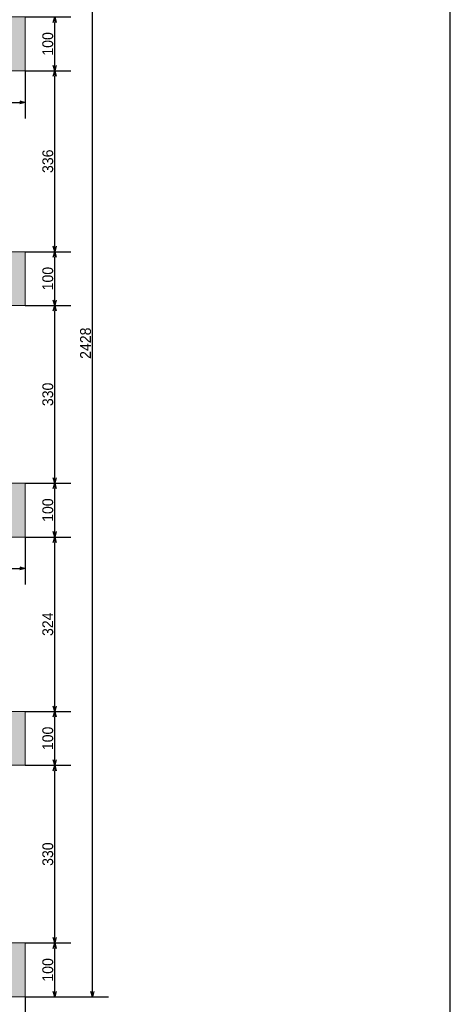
# Model space of a CAD drawing. Header units: millimetres. Extents: x -24 to 384, y -54 to 92.
# Tile 30 of 75: x 116.41 to 124.4, y 59.26 to 77.55. Entities that reach past the tile are written whole.
import ezdxf

# ---------------------------------------------------------------- set-up
doc = ezdxf.new("R2010")
doc.units = ezdxf.units.MM
doc.layers.add('BL_CONTORNO', color=6, linetype='Continuous', lineweight=9)
doc.styles.add('GULIM', font='Gulim.ttf')
doc.dimstyles.new('GULIM-100', dxfattribs={"dimtxt": 0.2, "dimasz": 0.1, "dimexe": 0.3, "dimexo": 0, "dimgap": 0.025, "dimtad": 1, "dimdec": 1, "dimlfac": 100, "dimzin": 12, "dimdsep": 46, "dimtxsty": 'GULIM', "dimblk": 'OPEN30', "dimcen": 0, "dimclrd": 152, "dimclre": 152, "dimclrt": 152, "dimaunit": 1, "dimadec": 0, "dimazin": 0, "dimtfac": 1.875, "dimtdec": 1, "dimtmove": 2, "dimatfit": 3, "dimldrblk": 'OPEN30', "dimfxl": 0, "dimtolj": 1, "dimtzin": 12, "dimlwd": -1, "dimarcsym": 0})

# ---------------------------------------------------------------- blocks, each defined once
blk = doc.blocks.new('_Open30')
at = {"color": 0, "linetype": 'ByBlock', "lineweight": -2}
for p, q in [((-1, 0.27), (0, 0)), ((0, 0), (-1, -0.27)), ((0, 0), (-1, 0))]:
    blk.add_line(p, q, dxfattribs=at)
blk = doc.blocks.new('*D78')
at = {"color": 152, "lineweight": -2, "transparency": 16777216}
for p, q in [((116.512, 60.402), (117.361, 60.402)), ((116.512, 59.402), (117.361, 59.402))]:
    blk.add_line(p, q, dxfattribs=at)
at = {"color": 152, "transparency": 16777216}
blk.add_line((117.061, 59.502), (117.061, 60.302), dxfattribs=at)
at = {"layer": 'Defpoints', "color": 0, "transparency": 16777216}
for p in [(116.512, 60.402), (117.061, 60.402), (116.512, 59.402)]:
    blk.add_point(p, dxfattribs=at)
at = {"color": 152, "transparency": 16777216, "xscale": 0.1, "yscale": 0.1, "zscale": 0.1}
for p, rotation in [((117.061, 60.402), 90), ((117.061, 59.402), 270)]:
    blk.add_blockref('_Open30', p, dxfattribs=dict(at, rotation=rotation))
at = {"color": 152, "transparency": 16777216, "insert": (116.933, 59.902), "char_height": 0.2, "attachment_point": 5, "rotation": 90, "style": 'GULIM'}
blk.add_mtext('\\A1;100', dxfattribs=at)
blk = doc.blocks.new('*D79')
at = {"color": 152, "lineweight": -2, "transparency": 16777216}
for p, q in [((116.512, 63.702), (117.361, 63.702)), ((116.512, 60.402), (117.361, 60.402))]:
    blk.add_line(p, q, dxfattribs=at)
at = {"color": 152, "transparency": 16777216}
blk.add_line((117.061, 60.502), (117.061, 63.602), dxfattribs=at)
at = {"layer": 'Defpoints', "color": 0, "transparency": 16777216}
for p in [(116.512, 63.702), (117.061, 63.702), (116.512, 60.402)]:
    blk.add_point(p, dxfattribs=at)
at = {"color": 152, "transparency": 16777216, "xscale": 0.1, "yscale": 0.1, "zscale": 0.1}
for p, rotation in [((117.061, 63.702), 90), ((117.061, 60.402), 270)]:
    blk.add_blockref('_Open30', p, dxfattribs=dict(at, rotation=rotation))
at = {"color": 152, "transparency": 16777216, "insert": (116.934, 62.052), "char_height": 0.2, "attachment_point": 5, "rotation": 90, "style": 'GULIM'}
blk.add_mtext('\\A1;330', dxfattribs=at)
blk = doc.blocks.new('*D80')
at = {"color": 152, "lineweight": -2, "transparency": 16777216}
for p, q in [((116.512, 64.702), (117.361, 64.702)), ((116.512, 63.702), (117.361, 63.702))]:
    blk.add_line(p, q, dxfattribs=at)
at = {"color": 152, "transparency": 16777216}
blk.add_line((117.061, 63.802), (117.061, 64.602), dxfattribs=at)
at = {"layer": 'Defpoints', "color": 0, "transparency": 16777216}
for p in [(116.512, 64.702), (117.061, 64.702), (116.512, 63.702)]:
    blk.add_point(p, dxfattribs=at)
at = {"color": 152, "transparency": 16777216, "xscale": 0.1, "yscale": 0.1, "zscale": 0.1}
for p, rotation in [((117.061, 64.702), 90), ((117.061, 63.702), 270)]:
    blk.add_blockref('_Open30', p, dxfattribs=dict(at, rotation=rotation))
at = {"color": 152, "transparency": 16777216, "insert": (116.933, 64.202), "char_height": 0.2, "attachment_point": 5, "rotation": 90, "style": 'GULIM'}
blk.add_mtext('\\A1;100', dxfattribs=at)
blk = doc.blocks.new('*D81')
at = {"color": 152, "lineweight": -2, "transparency": 16777216}
for p, q in [((116.512, 67.942), (117.361, 67.942)), ((116.512, 64.702), (117.361, 64.702))]:
    blk.add_line(p, q, dxfattribs=at)
at = {"color": 152, "transparency": 16777216}
blk.add_line((117.061, 64.802), (117.061, 67.842), dxfattribs=at)
at = {"layer": 'Defpoints', "color": 0, "transparency": 16777216}
for p in [(116.512, 67.942), (117.061, 67.942), (116.512, 64.702)]:
    blk.add_point(p, dxfattribs=at)
at = {"color": 152, "transparency": 16777216, "xscale": 0.1, "yscale": 0.1, "zscale": 0.1}
for p, rotation in [((117.061, 67.942), 90), ((117.061, 64.702), 270)]:
    blk.add_blockref('_Open30', p, dxfattribs=dict(at, rotation=rotation))
at = {"color": 152, "transparency": 16777216, "insert": (116.934, 66.322), "char_height": 0.2, "attachment_point": 5, "rotation": 90, "style": 'GULIM'}
blk.add_mtext('\\A1;324', dxfattribs=at)
blk = doc.blocks.new('*D82')
at = {"color": 152, "lineweight": -2, "transparency": 16777216}
for p, q in [((116.512, 68.942), (117.361, 68.942)), ((116.512, 67.942), (117.361, 67.942))]:
    blk.add_line(p, q, dxfattribs=at)
at = {"color": 152, "transparency": 16777216}
blk.add_line((117.061, 68.042), (117.061, 68.842), dxfattribs=at)
at = {"layer": 'Defpoints', "color": 0, "transparency": 16777216}
for p in [(116.512, 68.942), (117.061, 68.942), (116.512, 67.942)]:
    blk.add_point(p, dxfattribs=at)
at = {"color": 152, "transparency": 16777216, "xscale": 0.1, "yscale": 0.1, "zscale": 0.1}
for p, rotation in [((117.061, 68.942), 90), ((117.061, 67.942), 270)]:
    blk.add_blockref('_Open30', p, dxfattribs=dict(at, rotation=rotation))
at = {"color": 152, "transparency": 16777216, "insert": (116.933, 68.442), "char_height": 0.2, "attachment_point": 5, "rotation": 90, "style": 'GULIM'}
blk.add_mtext('\\A1;100', dxfattribs=at)
blk = doc.blocks.new('*D83')
at = {"color": 152, "lineweight": -2, "transparency": 16777216}
for p, q in [((116.512, 72.242), (117.361, 72.242)), ((116.512, 68.942), (117.361, 68.942))]:
    blk.add_line(p, q, dxfattribs=at)
at = {"color": 152, "transparency": 16777216}
blk.add_line((117.061, 69.042), (117.061, 72.142), dxfattribs=at)
at = {"layer": 'Defpoints', "color": 0, "transparency": 16777216}
for p in [(116.512, 72.242), (117.061, 72.242), (116.512, 68.942)]:
    blk.add_point(p, dxfattribs=at)
at = {"color": 152, "transparency": 16777216, "xscale": 0.1, "yscale": 0.1, "zscale": 0.1}
for p, rotation in [((117.061, 72.242), 90), ((117.061, 68.942), 270)]:
    blk.add_blockref('_Open30', p, dxfattribs=dict(at, rotation=rotation))
at = {"color": 152, "transparency": 16777216, "insert": (116.934, 70.592), "char_height": 0.2, "attachment_point": 5, "rotation": 90, "style": 'GULIM'}
blk.add_mtext('\\A1;330', dxfattribs=at)
blk = doc.blocks.new('*D84')
at = {"color": 152, "lineweight": -2, "transparency": 16777216}
for p, q in [((116.512, 73.242), (117.361, 73.242)), ((116.512, 72.242), (117.361, 72.242))]:
    blk.add_line(p, q, dxfattribs=at)
at = {"color": 152, "transparency": 16777216}
blk.add_line((117.061, 72.342), (117.061, 73.142), dxfattribs=at)
at = {"layer": 'Defpoints', "color": 0, "transparency": 16777216}
for p in [(116.512, 73.242), (117.061, 73.242), (116.512, 72.242)]:
    blk.add_point(p, dxfattribs=at)
at = {"color": 152, "transparency": 16777216, "xscale": 0.1, "yscale": 0.1, "zscale": 0.1}
for p, rotation in [((117.061, 73.242), 90), ((117.061, 72.242), 270)]:
    blk.add_blockref('_Open30', p, dxfattribs=dict(at, rotation=rotation))
at = {"color": 152, "transparency": 16777216, "insert": (116.933, 72.742), "char_height": 0.2, "attachment_point": 5, "rotation": 90, "style": 'GULIM'}
blk.add_mtext('\\A1;100', dxfattribs=at)
blk = doc.blocks.new('*D85')
at = {"color": 152, "lineweight": -2, "transparency": 16777216}
for p, q in [((116.512, 76.602), (117.361, 76.602)), ((116.512, 73.242), (117.361, 73.242))]:
    blk.add_line(p, q, dxfattribs=at)
at = {"color": 152, "transparency": 16777216}
blk.add_line((117.061, 73.342), (117.061, 76.502), dxfattribs=at)
at = {"layer": 'Defpoints', "color": 0, "transparency": 16777216}
for p in [(116.512, 76.602), (117.061, 76.602), (116.512, 73.242)]:
    blk.add_point(p, dxfattribs=at)
at = {"color": 152, "transparency": 16777216, "xscale": 0.1, "yscale": 0.1, "zscale": 0.1}
for p, rotation in [((117.061, 76.602), 90), ((117.061, 73.242), 270)]:
    blk.add_blockref('_Open30', p, dxfattribs=dict(at, rotation=rotation))
at = {"color": 152, "transparency": 16777216, "insert": (116.934, 74.922), "char_height": 0.2, "attachment_point": 5, "rotation": 90, "style": 'GULIM'}
blk.add_mtext('\\A1;336', dxfattribs=at)
blk = doc.blocks.new('*D86')
at = {"color": 152, "lineweight": -2, "transparency": 16777216}
for p, q in [((116.512, 77.602), (117.361, 77.602)), ((116.512, 76.602), (117.361, 76.602))]:
    blk.add_line(p, q, dxfattribs=at)
at = {"color": 152, "transparency": 16777216}
blk.add_line((117.061, 76.702), (117.061, 77.502), dxfattribs=at)
at = {"layer": 'Defpoints', "color": 0, "transparency": 16777216}
for p in [(116.512, 77.602), (117.061, 77.602), (116.512, 76.602)]:
    blk.add_point(p, dxfattribs=at)
at = {"color": 152, "transparency": 16777216, "xscale": 0.1, "yscale": 0.1, "zscale": 0.1}
for p, rotation in [((117.061, 77.602), 90), ((117.061, 76.602), 270)]:
    blk.add_blockref('_Open30', p, dxfattribs=dict(at, rotation=rotation))
at = {"color": 152, "transparency": 16777216, "insert": (116.933, 77.102), "char_height": 0.2, "attachment_point": 5, "rotation": 90, "style": 'GULIM'}
blk.add_mtext('\\A1;100', dxfattribs=at)
blk = doc.blocks.new('*D91')
at = {"color": 152, "lineweight": -2, "transparency": 16777216}
for p, q in [((116.512, 83.682), (118.061, 83.682)), ((116.512, 59.402), (118.061, 59.402))]:
    blk.add_line(p, q, dxfattribs=at)
at = {"color": 152, "transparency": 16777216}
blk.add_line((117.761, 59.502), (117.761, 83.582), dxfattribs=at)
at = {"layer": 'Defpoints', "color": 0, "transparency": 16777216}
for p in [(116.512, 83.682), (117.761, 83.682), (116.512, 59.402)]:
    blk.add_point(p, dxfattribs=at)
at = {"color": 152, "transparency": 16777216, "xscale": 0.1, "yscale": 0.1, "zscale": 0.1}
for p, rotation in [((117.761, 83.682), 90), ((117.761, 59.402), 270)]:
    blk.add_blockref('_Open30', p, dxfattribs=dict(at, rotation=rotation))
at = {"color": 152, "transparency": 16777216, "insert": (117.634, 71.542), "char_height": 0.2, "attachment_point": 5, "rotation": 90, "style": 'GULIM'}
blk.add_mtext('\\A1;2428', dxfattribs=at)
blk = doc.blocks.new('*D98')
at = {"color": 152, "lineweight": -2, "transparency": 16777216}
for p, q in [((115.512, 59.402), (115.512, 58.544)), ((116.512, 59.402), (116.512, 58.544))]:
    blk.add_line(p, q, dxfattribs=at)
at = {"color": 152, "transparency": 16777216}
blk.add_line((115.612, 58.844), (116.412, 58.844), dxfattribs=at)
at = {"layer": 'Defpoints', "color": 0, "transparency": 16777216}
for p in [(115.512, 59.402), (116.512, 59.402), (116.512, 58.844)]:
    blk.add_point(p, dxfattribs=at)
at = {"color": 152, "transparency": 16777216, "xscale": 0.1, "yscale": 0.1, "zscale": 0.1, "rotation": 180}
blk.add_blockref('_Open30', (115.512, 58.844), dxfattribs=at)
at = {"color": 152, "transparency": 16777216, "xscale": 0.1, "yscale": 0.1, "zscale": 0.1}
blk.add_blockref('_Open30', (116.512, 58.844), dxfattribs=at)
at = {"color": 152, "transparency": 16777216, "insert": (116.012, 58.972), "char_height": 0.2, "attachment_point": 5, "style": 'GULIM'}
blk.add_mtext('\\A1;100', dxfattribs=at)
blk = doc.blocks.new('*D99')
at = {"color": 152, "lineweight": -2, "transparency": 16777216}
for p, q in [((106.912, 59.402), (106.912, 57.844)), ((116.512, 59.402), (116.512, 57.844))]:
    blk.add_line(p, q, dxfattribs=at)
at = {"color": 152, "transparency": 16777216}
blk.add_line((107.012, 58.144), (116.412, 58.144), dxfattribs=at)
at = {"layer": 'Defpoints', "color": 0, "transparency": 16777216}
for p in [(106.912, 59.402), (116.512, 59.402), (116.512, 58.144)]:
    blk.add_point(p, dxfattribs=at)
at = {"color": 152, "transparency": 16777216, "xscale": 0.1, "yscale": 0.1, "zscale": 0.1, "rotation": 180}
blk.add_blockref('_Open30', (106.912, 58.144), dxfattribs=at)
at = {"color": 152, "transparency": 16777216, "xscale": 0.1, "yscale": 0.1, "zscale": 0.1}
blk.add_blockref('_Open30', (116.512, 58.144), dxfattribs=at)
at = {"color": 152, "transparency": 16777216, "insert": (111.712, 58.272), "char_height": 0.2, "attachment_point": 5, "style": 'GULIM'}
blk.add_mtext('\\A1;960', dxfattribs=at)
blk = doc.blocks.new('*D143')
at = {"color": 152, "lineweight": -2, "transparency": 16777216}
for p, q in [((115.512, 67.942), (115.512, 67.059)), ((116.512, 67.942), (116.512, 67.059))]:
    blk.add_line(p, q, dxfattribs=at)
at = {"color": 152, "transparency": 16777216}
blk.add_line((115.612, 67.359), (116.412, 67.359), dxfattribs=at)
at = {"layer": 'Defpoints', "color": 0, "transparency": 16777216}
for p in [(115.512, 67.942), (116.512, 67.942), (116.512, 67.359)]:
    blk.add_point(p, dxfattribs=at)
at = {"color": 152, "transparency": 16777216, "xscale": 0.1, "yscale": 0.1, "zscale": 0.1, "rotation": 180}
blk.add_blockref('_Open30', (115.512, 67.359), dxfattribs=at)
at = {"color": 152, "transparency": 16777216, "xscale": 0.1, "yscale": 0.1, "zscale": 0.1}
blk.add_blockref('_Open30', (116.512, 67.359), dxfattribs=at)
at = {"color": 152, "transparency": 16777216, "insert": (116.012, 67.487), "char_height": 0.2, "attachment_point": 5, "style": 'GULIM'}
blk.add_mtext('\\A1;100', dxfattribs=at)
blk = doc.blocks.new('*D40')
at = {"color": 152, "lineweight": -2, "transparency": 16777216}
for p, q in [((115.512, 76.602), (115.512, 75.716)), ((116.512, 76.602), (116.512, 75.716))]:
    blk.add_line(p, q, dxfattribs=at)
at = {"color": 152, "transparency": 16777216}
blk.add_line((115.612, 76.016), (116.412, 76.016), dxfattribs=at)
at = {"layer": 'Defpoints', "color": 0, "transparency": 16777216}
for p in [(115.512, 76.602), (116.512, 76.602), (116.512, 76.016)]:
    blk.add_point(p, dxfattribs=at)
at = {"color": 152, "transparency": 16777216, "xscale": 0.1, "yscale": 0.1, "zscale": 0.1, "rotation": 180}
blk.add_blockref('_Open30', (115.512, 76.016), dxfattribs=at)
at = {"color": 152, "transparency": 16777216, "xscale": 0.1, "yscale": 0.1, "zscale": 0.1}
blk.add_blockref('_Open30', (116.512, 76.016), dxfattribs=at)
at = {"color": 152, "transparency": 16777216, "insert": (116.012, 76.144), "char_height": 0.2, "attachment_point": 5, "style": 'GULIM'}
blk.add_mtext('\\A1;100', dxfattribs=at)

msp = doc.modelspace()

# ---------------------------------------------------------------- hatches: boundary and pattern name
h = msp.add_hatch(color=11)
h.dxf.hatch_style = 1
h.paths.add_polyline_path([(72.3122, 83.6816), (72.3122, 82.6816), (73.3122, 82.6816), (73.3122, 83.6816)])
h.paths.add_polyline_path([(72.3122, 80.6416), (72.3122, 79.6416), (73.3122, 79.6416), (73.3122, 80.6416)])
h.paths.add_polyline_path([(72.3122, 77.6016), (72.3122, 76.6016), (73.3122, 76.6016), (73.3122, 77.6016)])
h.paths.add_polyline_path([(76.6122, 77.5416), (76.6122, 76.5416), (77.6122, 76.5416), (77.6122, 77.5416)])
h.paths.add_polyline_path([(72.3722, 75.1416), (72.3722, 74.1416), (73.3722, 74.1416), (73.3722, 75.1416)])
h.paths.add_polyline_path([(76.6122, 75.1416), (76.6122, 74.1416), (77.6122, 74.1416), (77.6122, 75.1416)])
h.paths.add_polyline_path([(80.9122, 75.1416), (80.9122, 74.1416), (81.9122, 74.1416), (81.9122, 75.1416)])
h.paths.add_polyline_path([(80.9122, 77.6016), (80.9122, 76.6016), (81.9122, 76.6016), (81.9122, 77.6016)])
h.paths.add_polyline_path([(85.2122, 77.5416), (85.2122, 76.5416), (86.2122, 76.5416), (86.2122, 77.5416)])
h.paths.add_polyline_path([(85.2122, 75.1416), (85.2122, 74.1416), (86.2122, 74.1416), (86.2122, 75.1416)])
h.paths.add_polyline_path([(89.5122, 75.1416), (89.5122, 74.1416), (90.5122, 74.1416), (90.5122, 75.1416)])
h.paths.add_polyline_path([(89.5122, 77.6016), (89.5122, 76.6016), (90.5122, 76.6016), (90.5122, 77.6016)])
h.paths.add_polyline_path([(80.9122, 80.6416), (80.9122, 79.6416), (81.9122, 79.6416), (81.9122, 80.6416)])
h.paths.add_polyline_path([(76.6122, 83.7416), (76.6122, 82.7416), (77.6122, 82.7416), (77.6122, 83.7416)])
h.paths.add_polyline_path([(80.9122, 83.6816), (80.9122, 82.6816), (81.9122, 82.6816), (81.9122, 83.6816)])
h.paths.add_polyline_path([(85.2122, 83.7416), (85.2122, 82.7416), (86.2122, 82.7416), (86.2122, 83.7416)])
h.paths.add_polyline_path([(89.5122, 83.6816), (89.5122, 82.6816), (90.5122, 82.6816), (90.5122, 83.6816)])
h.paths.add_polyline_path([(89.5122, 80.6416), (89.5122, 79.6416), (90.5122, 79.6416), (90.5122, 80.6416)])
h.paths.add_polyline_path([(92.0622, 80.4316), (92.0622, 79.4316), (93.0622, 79.4316), (93.0622, 80.4316)])
h.paths.add_polyline_path([(93.8122, 80.6416), (93.8122, 79.6416), (94.8122, 79.6416), (94.8122, 80.6416)])
h.paths.add_polyline_path([(93.8122, 83.7416), (93.8122, 82.7416), (94.8122, 82.7416), (94.8122, 83.7416)])
h.paths.add_polyline_path([(95.5622, 80.4316), (95.5622, 79.4316), (96.5622, 79.4316), (96.5622, 80.4316)])
h.paths.add_polyline_path([(93.8122, 77.5416), (93.8122, 76.5416), (94.8122, 76.5416), (94.8122, 77.5416)])
h.paths.add_polyline_path([(98.1122, 77.6016), (98.1122, 76.6016), (99.1122, 76.6016), (99.1122, 77.6016)])
h.paths.add_polyline_path([(98.1122, 80.6416), (98.1122, 79.6416), (99.1122, 79.6416), (99.1122, 80.6416)])
h.paths.add_polyline_path([(98.1122, 83.6816), (98.1122, 82.6816), (99.1122, 82.6816), (99.1122, 83.6816)])
h.paths.add_polyline_path([(102.4122, 83.7416), (102.4122, 82.7416), (103.4122, 82.7416), (103.4122, 83.7416)])
h.paths.add_polyline_path([(102.4122, 77.5416), (102.4122, 76.5416), (103.4122, 76.5416), (103.4122, 77.5416)])
h.paths.add_polyline_path([(102.4122, 75.1416), (102.4122, 74.1416), (103.4122, 74.1416), (103.4122, 75.1416)])
h.paths.add_polyline_path([(93.8122, 75.1416), (93.8122, 74.1416), (94.8122, 74.1416), (94.8122, 75.1416)])
h.paths.add_polyline_path([(98.1122, 75.1416), (98.1122, 74.1416), (99.1122, 74.1416), (99.1122, 75.1416)])
h.paths.add_polyline_path([(106.4872, 82.7316), (108.1372, 82.7316), (108.1372, 83.6316), (106.4872, 83.6316)])
h.paths.add_polyline_path([(106.4872, 79.6916), (108.1372, 79.6916), (108.1372, 80.5916), (106.4872, 80.5916)])
h.paths.add_polyline_path([(111.2122, 83.7416), (111.2122, 82.7416), (112.2122, 82.7416), (112.2122, 83.7416)])
h.paths.add_polyline_path([(115.5122, 83.6816), (115.5122, 82.6816), (116.5122, 82.6816), (116.5122, 83.6816)])
h.paths.add_polyline_path([(115.5122, 80.6416), (115.5122, 79.6416), (116.5122, 79.6416), (116.5122, 80.6416)])
h.paths.add_polyline_path([(115.5122, 77.6016), (115.5122, 76.6016), (116.5122, 76.6016), (116.5122, 77.6016)])
h.paths.add_polyline_path([(112.4122, 77.5416), (112.4122, 76.5416), (113.4122, 76.5416), (113.4122, 77.5416)])
h.paths.add_polyline_path([(109.3722, 77.5416), (109.3722, 76.5416), (110.3722, 76.5416), (110.3722, 77.5416)])
h.paths.add_polyline_path([(106.4872, 76.6516), (108.1372, 76.6516), (108.1372, 77.5516), (106.4872, 77.5516)])
h.paths.add_polyline_path([(106.6522, 75.1416), (106.6522, 74.1416), (107.6522, 74.1416), (107.6522, 75.1416)])
h.paths.add_polyline_path([(106.9122, 73.2416), (106.9122, 72.2416), (107.9122, 72.2416), (107.9122, 73.2416)])
h.paths.add_polyline_path([(109.3122, 73.2416), (109.3122, 72.2416), (110.3122, 72.2416), (110.3122, 73.2416)])
h.paths.add_polyline_path([(115.5122, 73.2416), (115.5122, 72.2416), (116.5122, 72.2416), (116.5122, 73.2416)])
h.paths.add_polyline_path([(115.5122, 68.9416), (115.5122, 67.9416), (116.5122, 67.9416), (116.5122, 68.9416)])
h.paths.add_polyline_path([(112.4122, 68.9416), (112.4122, 67.9416), (113.4122, 67.9416), (113.4122, 68.9416)])
h.paths.add_polyline_path([(109.3722, 68.9416), (109.3722, 67.9416), (110.3722, 67.9416), (110.3722, 68.9416)])
h.paths.add_polyline_path([(106.9122, 68.9416), (106.9122, 67.9416), (107.9122, 67.9416), (107.9122, 68.9416)])
h.paths.add_polyline_path([(106.9122, 64.7016), (106.9122, 63.7016), (107.9122, 63.7016), (107.9122, 64.7016)])
h.paths.add_polyline_path([(109.3122, 64.7016), (109.3122, 63.7016), (110.3122, 63.7016), (110.3122, 64.7016)])
h.paths.add_polyline_path([(115.5122, 64.7016), (115.5122, 63.7016), (116.5122, 63.7016), (116.5122, 64.7016)])
h.paths.add_polyline_path([(115.5122, 60.4016), (115.5122, 59.4016), (116.5122, 59.4016), (116.5122, 60.4016)])
h.paths.add_polyline_path([(112.4122, 60.3416), (112.4122, 59.3416), (113.4122, 59.3416), (113.4122, 60.3416)])
h.paths.add_polyline_path([(109.3722, 60.3416), (109.3722, 59.3416), (110.3722, 59.3416), (110.3722, 60.3416)])
h.paths.add_polyline_path([(106.9122, 60.4016), (106.9122, 59.4016), (107.9122, 59.4016), (107.9122, 60.4016)])

# ---------------------------------------------------------------- linework, layer by layer
msp.add_lwpolyline([(65, 50), (124.4, 50), (124.4, 92), (65, 92)], close=True)
at = {"layer": 'BL_CONTORNO', "color": 2}
for points in [[(115.5122, 77.6016), (115.5122, 76.6016), (116.5122, 76.6016), (116.5122, 77.6016)], [(115.5122, 73.2416), (115.5122, 72.2416), (116.5122, 72.2416), (116.5122, 73.2416)], [(115.5122, 68.9416), (115.5122, 67.9416), (116.5122, 67.9416), (116.5122, 68.9416)], [(115.5122, 64.7016), (115.5122, 63.7016), (116.5122, 63.7016), (116.5122, 64.7016)], [(115.5122, 60.4016), (115.5122, 59.4016), (116.5122, 59.4016), (116.5122, 60.4016)]]:
    msp.add_lwpolyline(points, close=True, dxfattribs=at)

# ---------------------------------------------------------------- dimensions: what is measured, and where the dimension line sits
for base, p1, p2, picture, middle in [((117.7612, 83.6816), (116.5122, 59.4016), (116.5122, 83.6816), '*D91', (117.6335, 71.5416)), ((117.0612, 77.6016), (116.5122, 76.6016), (116.5122, 77.6016), '*D86', (116.9334, 77.1016)), ((117.0612, 76.6016), (116.5122, 73.2416), (116.5122, 76.6016), '*D85', (116.9337, 74.9216)), ((117.0612, 73.2416), (116.5122, 72.2416), (116.5122, 73.2416), '*D84', (116.9334, 72.7416)), ((117.0612, 72.2416), (116.5122, 68.9416), (116.5122, 72.2416), '*D83', (116.9337, 70.5916)), ((117.0612, 68.9416), (116.5122, 67.9416), (116.5122, 68.9416), '*D82', (116.9334, 68.4416)), ((117.0612, 67.9416), (116.5122, 64.7016), (116.5122, 67.9416), '*D81', (116.9335, 66.3216)), ((117.0612, 64.7016), (116.5122, 63.7016), (116.5122, 64.7016), '*D80', (116.9334, 64.2016)), ((117.0612, 63.7016), (116.5122, 60.4016), (116.5122, 63.7016), '*D79', (116.9337, 62.0516)), ((117.0612, 60.4016), (116.5122, 59.4016), (116.5122, 60.4016), '*D78', (116.9334, 59.9016))]:
    dim = msp.add_linear_dim(base=base, p1=p1, p2=p2, angle=270, dimstyle='GULIM-100')
    dim.commit()
    dim.dimension.update_dxf_attribs({"geometry": picture, "text_midpoint": middle})
for base, p1, p2, picture, middle in [((116.5122, 76.016), (115.5122, 76.6016), (116.5122, 76.6016), '*D40', (116.0122, 76.1438)), ((116.5122, 67.3587), (115.5122, 67.9416), (116.5122, 67.9416), '*D143', (116.0122, 67.4865)), ((116.5122, 58.1441), (106.9122, 59.4016), (116.5122, 59.4016), '*D99', (111.7122, 58.2716)), ((116.5122, 58.8441), (115.5122, 59.4016), (116.5122, 59.4016), '*D98', (116.0122, 58.9719))]:
    dim = msp.add_linear_dim(base=base, p1=p1, p2=p2, dimstyle='GULIM-100')
    dim.commit()
    dim.dimension.update_dxf_attribs({"geometry": picture, "text_midpoint": middle})

doc.saveas('drawing.dxf')
